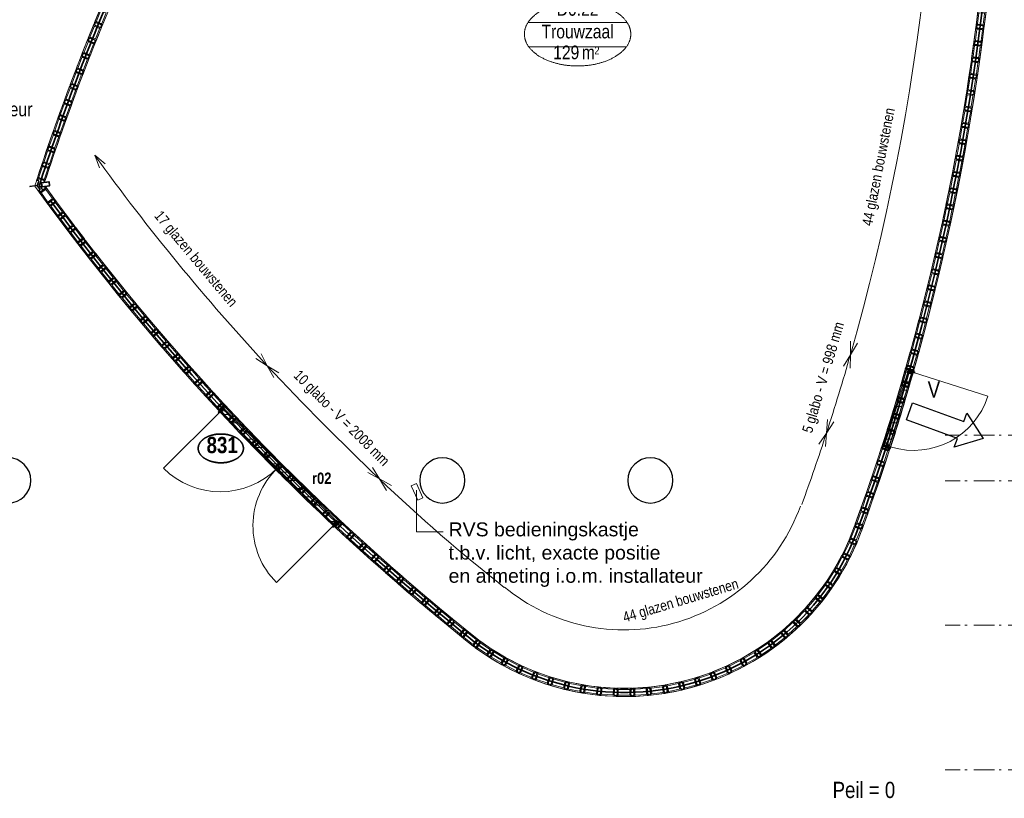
# Model space of a CAD drawing. Header units: millimetres. Extents: x 18442 to 242186, y -49554 to 63508.
# Tile 129 of 175: x 188475 to 200451, y -7816 to 1657. Entities that reach past the tile are written whole.
import ezdxf
from ezdxf.enums import TextEntityAlignment as Align

# ---------------------------------------------------------------- set-up
doc = ezdxf.new("R2010")
doc.units = ezdxf.units.MM
doc.header["$LTSCALE"] = 400
doc.header["$PDMODE"] = 1
doc.header["$PDSIZE"] = 15
doc.linetypes.add('STYLE_02', pattern=[0.694427, 0.486069, -0.208359])
doc.linetypes.add('STYLE_06', pattern=[1.041641, 0.625, -0.208282, 0.069427, -0.138931])
for name, color, linetype, lineweight in [('BA-Vluchtwegaanduiding', 43, 'Continuous', 9), ('Detailaanduiding', 5, 'Continuous', 70), ('hulplijnen', 43, 'Continuous', 9), ('Kozijnmerken', 43, 'Continuous', 9), ('mat-beton (ihwg)', 5, 'Continuous', 25), ('mat-kalkzandsteen', 5, 'Continuous', 25), ('mat-multiplex-hor', 140, 'Continuous', 15), ('mat-naaldhout', 140, 'Continuous', 15), ('mat-spuitwerk_marmo', 43, 'STYLE_02', 20), ('mat-staal', 5, 'Continuous', 25), ('None', 7, 'Continuous', 9), ('Ruimtenummers', 92, 'Continuous', 25), ('Tekst', 140, 'Continuous', 15)]:
    doc.layers.add(name, color=color, linetype=linetype, lineweight=lineweight)
doc.layers.get('Kozijnmerken').off()
doc.styles.add('Abadi MT Condensed Light', font='txt', dxfattribs={"height": 176.388889})
doc.styles.add('Arial', font='arial.ttf', dxfattribs={"height": 176.388889})
doc.styles.add('Arial Narrow', font='ARIALN.TTF', dxfattribs={"height": 211.666667})
doc.styles.add('Arial Narrow (bold)', font='ARIALNB.TTF', dxfattribs={"height": 172.861111})
doc.styles.get("Standard").update_dxf_attribs({"font": 'arial.ttf'})

# ---------------------------------------------------------------- blocks, each defined once
blk = doc.blocks.new('Kolom O 550')
at = {"layer": 'mat-beton (ihwg)', "lineweight": 25}
blk.add_circle((0, 0), 275, dxfattribs=at)
blk = doc.blocks.new('Vluchtdeuraanduiding')
at = {"layer": 'BA-Vluchtwegaanduiding', "color": 43, "insert": (-107, 168), "char_height": 198, "attachment_point": 1, "style": 'Arial Narrow'}
blk.add_mtext('V', dxfattribs=at)
blk = doc.blocks.new('Ruimtenummer UV 50')
at = {"layer": 'Ruimtenummers', "color": 8, "lineweight": 5}
for p, q in [((602, 157), (-602, 157)), ((595, -137), (-595, -137))]:
    blk.add_line(p, q, dxfattribs=at)
blk.add_open_spline([(-323, 354), (-173, 406), (173, 406), (323, 354), (473, 302), (560, 212), (647, 122), (647, 18), (647, -86), (560, -176), (473, -266), (323, -318), (173, -370), (-173, -370), (-323, -318), (-474, -266), (-560, -176), (-647, -86), (-647, 18), (-647, 122), (-560, 212), (-474, 302), (-323, 354)], degree=2, knots=[0, 0, 0, 0.09962, 0.19924, 0.19924, 0.283607, 0.283607, 0.349619, 0.349619, 0.415638, 0.415638, 0.5, 0.5, 0.59962, 0.69924, 0.69924, 0.783607, 0.783607, 0.849619, 0.849619, 0.915638, 0.915638, 1, 1, 1], dxfattribs=at)
at = {"layer": 'Ruimtenummers', "attachment_point": 2, "style": 'Arial Narrow'}
for s, insert, char_height in [(' m', (104, -122), 165.9), (' 2', (220, -133), 96.8)]:
    blk.add_mtext(s, dxfattribs=dict(at, insert=insert, char_height=char_height))
at = {"layer": 'Ruimtenummers', "style": 'Arial Narrow'}
for tag, p in [('Nummer', (0, 407)), ('Naam', (0, 132)), ('Oppervlak', (-138, -122))]:
    blk.add_attdef(tag, text='', height=166, dxfattribs=at).set_placement(p, align=Align.TOP_CENTER)
blk = doc.blocks.new('Kozijnmerk 50')
at = {"layer": 'None', "color": 43, "style": 'Arial Narrow (bold)'}
blk.add_attdef('merk', text='', height=138, dxfattribs=at).set_placement((0, 0), align=Align.MIDDLE_CENTER)
blk = doc.blocks.new('Detail')
at = {"layer": 'Detailaanduiding', "color": 1, "linetype": 'Continuous', "lineweight": 35}
blk.add_open_spline([(-134, 154), (-70, 177), (77, 177), (141, 154), (205, 130), (242, 90), (278, 49), (278, 2), (278, -45), (242, -85), (205, -126), (141, -149), (77, -173), (-70, -173), (-134, -149), (-198, -126), (-235, -85), (-272, -45), (-272, 2), (-272, 49), (-235, 90), (-198, 130), (-134, 154)], degree=2, knots=[0, 0, 0, 0.097932, 0.195864, 0.195864, 0.280023, 0.280023, 0.347931, 0.347931, 0.415846, 0.415846, 0.5, 0.5, 0.597932, 0.695864, 0.695864, 0.780023, 0.780023, 0.847931, 0.847931, 0.915846, 0.915846, 1, 1, 1], dxfattribs=at)
at = {"layer": 'Detailaanduiding', "style": 'Arial Narrow (bold)'}
blk.add_attdef('Detail', text='', height=198, dxfattribs=at).set_placement((-170, 142), align=Align.TOP_LEFT)
at = {"layer": 'None', "color": 0, "flags": 1}
blk.add_attdef('Fragment', (-272, -528), '', height=198, dxfattribs=at)
blk = doc.blocks.new('GLABO 190x100')
at = {"layer": 'None', "color": 140, "linetype": 'Continuous', "lineweight": 15, "flags": 128}
for points in [[(180, 85), (185, 85, 0.414214), (190, 90), (190, 95, 0.414214), (185, 100), (5, 100, 0.414214), (0, 95), (0, 90, 0.414214), (5, 85), (10, 85), (10, 15), (5, 15, 0.414214), (0, 10), (0, 5, 0.414214), (5, 0), (185, 0, 0.414214), (190, 5), (190, 10, 0.414214), (185, 15), (180, 15)], [(30, 85, 0.414214), (25, 80), (25, 20, 0.414214), (30, 15), (160, 15, 0.414214), (165, 20), (165, 80, 0.414214), (160, 85)]]:
    blk.add_lwpolyline(points, format="xyb", close=True, dxfattribs=at)
blk = doc.blocks.new('*X2123')
at = {"layer": 'None', "lineweight": 9}
blk.add_line((9278, 5884), (9282, 5888), dxfattribs=at)
blk = doc.blocks.new('*X2124')
at = {"layer": 'None', "lineweight": 9}
blk.add_line((9300, 5906), (9305, 5910), dxfattribs=at)
blk = doc.blocks.new('*X2118')
at = {"layer": 'None', "lineweight": 9}
blk.add_line((-25, -25), (-21, -21), dxfattribs=at)
blk = doc.blocks.new('*X2119')
at = {"layer": 'None', "lineweight": 9}
blk.add_line((-4, -4), (0, 0), dxfattribs=at)
blk = doc.blocks.new('*X2120')
at = {"layer": 'None', "lineweight": 9}
blk.add_line((-25, -25), (-21, -21), dxfattribs=at)
blk = doc.blocks.new('koker 50x100x4 (2D)')
at = {"layer": 'mat-kalkzandsteen', "lineweight": 25}
blk.add_line((5, -96), (9, -96), dxfattribs=at)
at = {"layer": 'mat-staal', "lineweight": 25}
for p, q in [((20, 0), (-20, 0)), ((-25, -5), (-25, -31)), ((-25, -5), (-25, -95)), ((-25, -31), (-21, -31)), ((-21, -5), (-21, -13)), ((-21, -5), (-21, -95)), ((-21, -16), (-21, -31)), ((20, -4), (-20, -4)), ((-20, -96), (20, -96)), ((-20, -100), (20, -100)), ((-10, -96), (20, -96)), ((-10, -100), (20, -100)), ((21, -95), (21, -5)), ((25, -95), (25, -5))]:
    blk.add_line(p, q, dxfattribs=at)
for centre, radius, start, end in [((-20, -5), 5.44, 90, 180), ((20, -5), 5.44, 0, 90), ((-20, -95), 5.44, 180, 270), ((-20, -5), 1.44, 90, 180), ((-20, -95), 1.44, 180, 270), ((20, -5), 1.44, 0, 90), ((20, -95), 1.44, 270, 0), ((20, -95), 5.44, 270, 0)]:
    blk.add_arc(centre, radius, start, end, dxfattribs=at)
at = {"layer": 'mat-staal'}
for name in ['*X2119', '*X2118', '*X2120']:
    blk.add_blockref(name, (0, 0), dxfattribs=at)
blk = doc.blocks.new('*X2125')
at = {"layer": 'None', "lineweight": 9}
blk.add_line((9300, 5906), (9305, 5910), dxfattribs=at)
blk = doc.blocks.new('*X2143')
at = {"layer": 'None', "lineweight": 25}
blk.add_line((11499, 3155), (11570, 3226), dxfattribs=at)
blk = doc.blocks.new('*U2144')
at = {"layer": 'mat-staal', "lineweight": 25}
for points in [[(11532, 3170), (11546, 3155), (11560, 3170), (11546, 3184)], [(11535, 3170), (11546, 3158), (11557, 3170), (11546, 3181)]]:
    blk.add_lwpolyline(points, close=True, dxfattribs=at)
blk = doc.blocks.new('*U2145')
at = {"layer": 'None', "color": 92, "linetype": 'Continuous', "lineweight": 25, "flags": 128}
blk.add_lwpolyline([(-5, -9.9), (-5, 20.1), (-4, 20.1, -0.4142136), (-2, 18.1), (-2, -3.4, 0.4142136), (1.5, -6.9), (13, -6.9, -0.4142136), (15, -8.9), (15, -9.9)], format="xyb", close=True, dxfattribs=at)
blk = doc.blocks.new('*X2146')
at = {"layer": 'None', "lineweight": 5}
for p, q in [((12337, 2400), (12259, 2400)), ((12437, 2300), (12358, 2300)), ((12537, 2200), (12458, 2200)), ((12637, 2100), (12558, 2100)), ((12737, 2000), (12658, 2000)), ((12837, 1900), (12758, 1900)), ((12919, 1800), (12858, 1800))]:
    blk.add_line(p, q, dxfattribs=at)
blk = doc.blocks.new('*X2147')
at = {"layer": 'None', "lineweight": 25}
blk.add_line((12911, 1739), (12982, 1810), dxfattribs=at)
blk = doc.blocks.new('*U2148')
at = {"layer": 'mat-staal', "lineweight": 25}
for points in [[(12931, 1767), (12917, 1781), (12931, 1795), (12946, 1781)], [(12931, 1769), (12920, 1781), (12931, 1792), (12943, 1781)]]:
    blk.add_lwpolyline(points, close=True, dxfattribs=at)
blk = doc.blocks.new('*U2149')
at = {"layer": 'None', "color": 92, "linetype": 'Continuous', "lineweight": 25, "flags": 128}
blk.add_lwpolyline([(-5, -9.9), (-5, 20.1), (-4, 20.1, -0.4142136), (-2, 18.1), (-2, -3.4, 0.4142136), (1.5, -6.9), (13, -6.9, -0.4142136), (15, -8.9), (15, -9.9)], format="xyb", close=True, dxfattribs=at)
blk = doc.blocks.new('*X2150')
at = {"layer": 'None', "lineweight": 5}
for p, q in [((11640, 3100), (11562, 3100)), ((11740, 3000), (11661, 3000)), ((11839, 2900), (11761, 2900)), ((11939, 2800), (11860, 2800)), ((12038, 2700), (11960, 2700)), ((12138, 2600), (12059, 2600)), ((12237, 2500), (12159, 2500))]:
    blk.add_line(p, q, dxfattribs=at)
blk = doc.blocks.new('*U2151')
at = {"layer": 'mat-multiplex-hor', "color": 140, "lineweight": 15}
for points in [[(11568, 3160), (11574, 3155), (11566, 3147), (11570, 3142), (11581, 3153), (11584, 3156), (12244, 2493), (12227, 2477), (12239, 2465), (12232, 2458), (12227, 2463), (12211, 2448), (11710, 2951), (11522, 3140), (11537, 3154), (11545, 3146), (11536, 3137), (11541, 3133), (11549, 3141)], [(12922, 1803), (12917, 1809), (12908, 1800), (12904, 1805), (12915, 1816), (12918, 1819), (12245, 2492), (12228, 2475), (12239, 2465), (12232, 2458), (12227, 2463), (12211, 2448), (12713, 1945), (12902, 1757), (12916, 1771), (12908, 1780), (12899, 1771), (12895, 1775), (12903, 1784)]]:
    blk.add_lwpolyline(points, close=True, dxfattribs=at)
at = {"layer": 'mat-spuitwerk_marmo', "lineweight": 20}
for centre in [(11504, 3130), (12892, 1738)]:
    blk.add_circle(centre, 4, dxfattribs=at)
at = {"layer": 'mat-staal', "color": 92, "lineweight": 25}
for points in [[(11498, 3156), (11508, 3146), (11579, 3216), (11569, 3227)], [(12918, 1732), (12907, 1743), (12978, 1814), (12989, 1803)]]:
    blk.add_lwpolyline(points, close=True, dxfattribs=at)
at = {"layer": 'mat-staal', "lineweight": 25}
for points in [[(11525, 3150), (11531, 3144), (11535, 3148), (11528, 3154)], [(12912, 1759), (12906, 1766), (12909, 1769), (12916, 1763)]]:
    blk.add_lwpolyline(points, close=True, dxfattribs=at)
at = {"layer": 'None', "color": 43, "linetype": 'Continuous', "lineweight": 9}
for p, q in [((11522, 3139), (10830, 2449)), ((12895, 1748), (12203, 1058))]:
    blk.add_line(p, q, dxfattribs=at)
for points in [[(11497, 3135), (11499, 3133), (11533, 3166), (11531, 3168)], [(11509, 3128), (11512, 3128), (11512, 3139), (11537, 3161), (11535, 3163), (11510, 3140)], [(12890, 1744), (12890, 1746), (12901, 1747), (12923, 1772), (12925, 1770), (12902, 1745)], [(12897, 1732), (12895, 1734), (12928, 1767), (12930, 1766)]]:
    blk.add_lwpolyline(points, close=True, dxfattribs=at)
at = {"layer": 'None', "color": 140, "linetype": 'Continuous', "lineweight": 15}
for centre in [(11504, 3130), (12892, 1738)]:
    blk.add_circle(centre, 8, dxfattribs=at)
at = {"layer": 'None', "color": 43, "linetype": 'Continuous', "lineweight": 9}
for centre, start, end in [((11522, 3139), 224.92, 314.9175), ((12895, 1748), 134.3529, 224.92)]:
    blk.add_arc(centre, 977, start, end, dxfattribs=at)
at = {"layer": 'None', "color": 8, "linetype": 'Continuous', "lineweight": 5}
for p in [(11501, 3143), (12905, 1736)]:
    blk.add_point(p, dxfattribs=at)
at = {"layer": 'mat-multiplex-hor', "color": 140}
for name in ['*X2150', '*X2146']:
    blk.add_blockref(name, (0, 0), dxfattribs=at)
at = {"layer": 'mat-staal', "color": 92}
for name in ['*X2143', '*X2147']:
    blk.add_blockref(name, (0, 0), dxfattribs=at)
at = {"layer": 'mat-staal', "xscale": -1, "rotation": 134.8241429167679}
blk.add_blockref('*U2145', (11564, 3166), dxfattribs=at)
at = {"layer": 'mat-staal', "rotation": 135.1646900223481}
blk.add_blockref('*U2149', (12928, 1798), dxfattribs=at)
at = {"layer": 'None', "color": 7}
for name in ['*U2144', '*U2148']:
    blk.add_blockref(name, (0, 0), dxfattribs=at)
blk = doc.blocks.new('*U2152')
at = {"layer": 'hulplijnen', "color": 1, "linetype": 'Continuous', "lineweight": 35}
for centre, radius, start, end in [((36156, -2830), 28218, 156.4877, 161.8503), ((-7229, 11394), 28218, 339.9107, 354.0127), ((36092, -3024), 28218, 161.4366, 161.5821), ((32401, 22124), 28218, 215.1165, 215.2619), ((32312, 22500), 28365, 216.3302, 231.0022), ((16437, 2739), 3019, 229.1489, 340.4963)]:
    blk.add_arc(centre, radius, start, end, dxfattribs=at)
at = {"layer": 'mat-naaldhout', "lineweight": 15}
blk.add_lwpolyline([(9311, 5869), (9297, 5888), (9304, 5909), (9342, 5915), (9347, 5876)], close=True, dxfattribs=at)
at = {"layer": 'mat-staal', "lineweight": 25}
for p, q in [((9296, 5890), (9204, 5876)), ((9204, 5876), (9205, 5873)), ((9295, 5886), (9205, 5873)), ((9288, 5955), (9287, 5952)), ((9310, 5944), (9287, 5952)), ((9311, 5947), (9288, 5955)), ((9294, 5889), (9312, 5941)), ((9294, 5889), (9312, 5941)), ((9326, 5842), (9295, 5886)), ((9329, 5843), (9296, 5890)), ((9297, 5887), (9315, 5940)), ((9297, 5887), (9315, 5940)), ((9305, 5825), (9326, 5839)), ((9307, 5822), (9305, 5825)), ((9307, 5822), (9328, 5837))]:
    blk.add_line(p, q, dxfattribs=at)
at = {"layer": 'mat-staal', "color": 140, "lineweight": 15}
blk.add_lwpolyline([(12197, 2462), (12211, 2448), (12227, 2463), (12231, 2458), (12238, 2465), (12227, 2477), (12244, 2493), (12245, 2492), (12228, 2475), (12239, 2464), (12232, 2457), (12227, 2463), (12211, 2447), (12226, 2433), (12225, 2434)], dxfattribs=at)
at = {"layer": 'mat-staal', "lineweight": 25}
for centre, radius, start, end in [((9310, 5942), 1.94, 341.5469, 71.5469), ((9310, 5942), 1.94, 341.5469, 71.5469), ((9310, 5942), 4.94, 341.5469, 71.5469), ((9310, 5942), 4.94, 341.5469, 71.5469), ((9325, 5841), 1.94, 305.1517, 35.1517), ((9325, 5841), 1.94, 305.1517, 35.1517), ((9325, 5841), 4.94, 305.1517, 35.1517), ((9325, 5841), 4.94, 305.1517, 35.1517)]:
    blk.add_arc(centre, radius, start, end, dxfattribs=at)
at = {"layer": 'None', "color": 140, "linetype": 'Continuous', "lineweight": 15}
for points in [[(10084, 7847), (10067, 7805), (9988, 7837), (10005, 7880)], [(20716, 7800), (20722, 7845), (20807, 7835), (20801, 7788)], [(10005, 7657), (9988, 7615), (9909, 7647), (9926, 7690)], [(20688, 7601), (20694, 7646), (20779, 7636), (20773, 7589)], [(9932, 7468), (9915, 7426), (9836, 7458), (9853, 7501)], [(20660, 7401), (20666, 7446), (20751, 7436), (20745, 7389)], [(9861, 7281), (9844, 7239), (9765, 7271), (9782, 7314)], [(20632, 7202), (20638, 7247), (20723, 7237), (20717, 7190)], [(9787, 7093), (9770, 7051), (9691, 7083), (9708, 7126)], [(20601, 7006), (20610, 7050), (20693, 7035), (20685, 6989)], [(9718, 6904), (9702, 6862), (9623, 6890), (9638, 6935)], [(20569, 6803), (20578, 6847), (20661, 6832), (20653, 6786)], [(9648, 6714), (9633, 6672), (9553, 6700), (9569, 6745)], [(20535, 6604), (20544, 6648), (20627, 6633), (20619, 6587)], [(9579, 6525), (9564, 6483), (9484, 6511), (9500, 6556)], [(9512, 6333), (9497, 6291), (9417, 6319), (9433, 6364)], [(20501, 6408), (20510, 6452), (20593, 6437), (20585, 6391)], [(20466, 6207), (20475, 6251), (20558, 6236), (20550, 6190)], [(9447, 6141), (9431, 6098), (9351, 6127), (9367, 6172)], [(20428, 6009), (20437, 6053), (20521, 6038), (20512, 5991)], [(9387, 5951), (9304, 5982), (9295, 5951), (9314, 5943), (9302, 5908), (9341, 5913), (9349, 5919), (9376, 5923)], [(9401, 5854), (9331, 5801), (9313, 5828), (9329, 5841), (9307, 5871), (9346, 5877), (9355, 5874), (9383, 5878)], [(20389, 5810), (20398, 5855), (20481, 5840), (20473, 5793)], [(9492, 5726), (9518, 5689), (9449, 5640), (9421, 5678)], [(20347, 5613), (20356, 5657), (20439, 5642), (20431, 5596)], [(9611, 5562), (9637, 5525), (9568, 5476), (9540, 5514)], [(9733, 5401), (9759, 5364), (9690, 5315), (9662, 5353)], [(20306, 5418), (20315, 5462), (20398, 5447), (20390, 5401)], [(9856, 5242), (9882, 5205), (9812, 5155), (9785, 5194)], [(20259, 5221), (20271, 5265), (20353, 5243), (20342, 5198)], [(9981, 5081), (10006, 5044), (9937, 4994), (9910, 5033)], [(20216, 5024), (20228, 5068), (20310, 5046), (20299, 5001)], [(10105, 4922), (10130, 4885), (10061, 4836), (10034, 4874)], [(20168, 4829), (20180, 4873), (20262, 4851), (20251, 4806)], [(10231, 4764), (10256, 4727), (10187, 4678), (10160, 4716)], [(20122, 4632), (20134, 4676), (20216, 4654), (20205, 4609)], [(10355, 4610), (10381, 4573), (10312, 4524), (10285, 4562)], [(10487, 4450), (10513, 4413), (10444, 4364), (10416, 4402)], [(20073, 4437), (20085, 4481), (20167, 4459), (20156, 4414)], [(10614, 4298), (10643, 4263), (10577, 4209), (10547, 4245)], [(20022, 4242), (20033, 4285), (20116, 4264), (20104, 4218)], [(10745, 4143), (10774, 4108), (10708, 4054), (10678, 4090)], [(19970, 4048), (19985, 4091), (20066, 4065), (20051, 4020)], [(10878, 3988), (10906, 3953), (10841, 3898), (10811, 3935)], [(11006, 3839), (11034, 3804), (10969, 3749), (10939, 3786)], [(19916, 3852), (19931, 3895), (20012, 3869), (19997, 3824)], [(11142, 3686), (11170, 3651), (11105, 3596), (11075, 3633)], [(19862, 3658), (19877, 3701), (19958, 3675), (19943, 3630)], [(11277, 3535), (11305, 3500), (11240, 3445), (11210, 3482)], [(11277, 3535), (11305, 3500), (11240, 3445), (11210, 3482)], [(19806, 3464), (19821, 3507), (19902, 3481), (19887, 3436)], [(11413, 3387), (11441, 3352), (11376, 3297), (11346, 3334)], [(11548, 3239), (11576, 3204), (11511, 3149), (11481, 3186)], [(19749, 3270), (19764, 3313), (19845, 3287), (19830, 3242)], [(19690, 3075), (19705, 3118), (19786, 3092), (19771, 3047)], [(11687, 3091), (11715, 3056), (11650, 3001), (11620, 3038)], [(11826, 2943), (11854, 2908), (11789, 2853), (11759, 2890)], [(19630, 2886), (19645, 2929), (19726, 2903), (19711, 2858)], [(11961, 2800), (11992, 2767), (11932, 2707), (11899, 2741)], [(12101, 2655), (12133, 2622), (12072, 2563), (12039, 2596)], [(19568, 2694), (19584, 2737), (19664, 2708), (19648, 2663)], [(19504, 2500), (19520, 2543), (19600, 2514), (19584, 2469)], [(12245, 2511), (12277, 2478), (12216, 2419), (12183, 2452)], [(12386, 2370), (12418, 2337), (12357, 2278), (12324, 2311)], [(19440, 2308), (19456, 2351), (19536, 2322), (19520, 2277)], [(12533, 2231), (12565, 2199), (12504, 2139), (12471, 2172)], [(19374, 2120), (19390, 2163), (19470, 2134), (19454, 2089)], [(12679, 2089), (12711, 2056), (12650, 1996), (12617, 2030)], [(19308, 1928), (19324, 1971), (19404, 1942), (19388, 1897)], [(12971, 1811), (13003, 1778), (12943, 1719), (12909, 1752)], [(19240, 1741), (19256, 1784), (19336, 1755), (19320, 1710)], [(13119, 1672), (13151, 1639), (13091, 1580), (13057, 1613)], [(19166, 1556), (19184, 1597), (19262, 1563), (19243, 1520)], [(13269, 1535), (13301, 1502), (13241, 1443), (13207, 1476)], [(13418, 1401), (13450, 1368), (13390, 1308), (13356, 1342)], [(19083, 1375), (19104, 1415), (19180, 1377), (19159, 1335)], [(13570, 1267), (13601, 1234), (13541, 1174), (13507, 1208)], [(18986, 1203), (19010, 1241), (19082, 1196), (19057, 1156)], [(13720, 1133), (13754, 1104), (13699, 1039), (13663, 1069)], [(13872, 1002), (13906, 973), (13851, 908), (13815, 938)], [(18877, 1036), (18905, 1072), (18972, 1019), (18943, 982)], [(14025, 875), (14059, 846), (14004, 781), (13968, 811)], [(18757, 874), (18785, 910), (18852, 857), (18823, 820)], [(14181, 744), (14215, 715), (14160, 650), (14124, 680)], [(18628, 728), (18660, 760), (18722, 702), (18690, 668)], [(14333, 615), (14367, 586), (14312, 521), (14276, 551)], [(18488, 586), (18524, 615), (18578, 549), (18541, 519)], [(14492, 485), (14526, 456), (14471, 391), (14435, 421)], [(14648, 360), (14684, 334), (14636, 264), (14597, 291)], [(18338, 450), (18374, 479), (18428, 413), (18391, 383)], [(14814, 245), (14851, 219), (14802, 149), (14763, 176)], [(18017, 218), (18056, 241), (18100, 169), (18060, 144)], [(18183, 328), (18220, 354), (18270, 286), (18232, 258)], [(14982, 144), (15022, 122), (14982, 47), (14941, 69)], [(17846, 117), (17887, 137), (17926, 62), (17884, 40)], [(15160, 53), (15200, 31), (15160, -44), (15119, -22)], [(17667, 28), (17708, 47), (17744, -30), (17702, -50)], [(15345, -29), (15387, -47), (15353, -125), (15309, -107)], [(15527, -95), (15570, -109), (15546, -190), (15500, -177)], [(17296, -109), (17340, -99), (17360, -182), (17314, -193)], [(17480, -48), (17523, -31), (17554, -110), (17510, -128)], [(15720, -152), (15765, -161), (15748, -245), (15701, -235)], [(15916, -192), (15961, -199), (15949, -283), (15902, -277)], [(16114, -220), (16159, -226), (16147, -311), (16100, -304)], [(16311, -234), (16356, -233), (16359, -318), (16312, -319)], [(16311, -234), (16356, -233), (16359, -318), (16312, -319)], [(16510, -234), (16555, -233), (16558, -318), (16511, -319)], [(16705, -225), (16750, -221), (16759, -305), (16712, -310)], [(16907, -199), (16951, -193), (16965, -276), (16918, -284)], [(17103, -163), (17147, -153), (17167, -236), (17121, -247)]]:
    blk.add_lwpolyline(points, close=True, dxfattribs=at)
at = {"layer": 'None', "color": 8, "linetype": 'Continuous', "lineweight": 5}
for centre, radius, start, end in [((36156, -2830), 28268, 156.4877, 162.0423), ((36156, -2830), 28168, 156.4877, 161.8884), ((-7229, 11394), 28168, 339.9107, 354.0127), ((-7229, 11394), 28268, 339.9107, 354.0127), ((32312, 22500), 28415, 215.7918, 231.0022), ((32312, 22500), 28315, 215.9463, 231.0022), ((32312, 22500), 28416, 222.9042, 226.9593), ((32312, 22500), 28316, 222.9027, 226.9593), ((16437, 2739), 3069, 229.1489, 340.4963), ((16437, 2739), 2969, 229.1489, 340.4963)]:
    blk.add_arc(centre, radius, start, end, dxfattribs=at)
at = {"layer": 'None', "linetype": 'Continuous', "lineweight": 5}
blk.add_point((12918, 1732), dxfattribs=at)
at = {"layer": 'mat-staal'}
for name in ['*X2123', '*X2124', '*X2125']:
    blk.add_blockref(name, (0, 0), dxfattribs=at)
at = {"layer": 'None', "color": 7}
for name, p, rotation in [('GLABO 190x100', (10082, 7827), 67.607385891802), ('GLABO 190x100', (20811, 7817), 82.9575837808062), ('GLABO 190x100', (10006, 7640), 68.01837783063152), ('GLABO 190x100', (20785, 7617), 82.54546944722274), ('GLABO 190x100', (9932, 7452), 68.42882820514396), ('GLABO 190x100', (20757, 7416), 82.13718467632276), ('GLABO 190x100', (9859, 7264), 68.8393684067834), ('GLABO 190x100', (20728, 7216), 81.72614483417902), ('GLABO 190x100', (9787, 7076), 69.24900273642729), ('GLABO 190x100', (20697, 7016), 81.31664673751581), ('GLABO 190x100', (9717, 6887), 69.6614900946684), ('GLABO 190x100', (20665, 6816), 80.90558274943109), ('GLABO 190x100', (9648, 6697), 70.06904161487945), ('GLABO 190x100', (9581, 6507), 70.48189297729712), ('GLABO 190x100', (20632, 6617), 80.49629633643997), ('GLABO 190x100', (20597, 6417), 80.084223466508), ('GLABO 190x100', (9514, 6317), 70.89033525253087), ('GLABO 190x100', (20561, 6218), 79.68034934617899), ('GLABO 190x100', (9450, 6126), 71.29846928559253), ('GLABO 190x100', (9351, 6146), 251.7661484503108), ('GLABO 190x100', (20523, 6020), 79.26532443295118), ('GLABO 190x100', (20484, 5821), 78.85599386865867), ('koker 50x100x4 (2D)', (9444, 5910), 278.3492722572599), ('GLABO 190x100', (20443, 5623), 78.44387953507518), ('GLABO 190x100', (9434, 5648), 306.5748809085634), ('GLABO 190x100', (20401, 5425), 78.03559476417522), ('GLABO 190x100', (9554, 5486), 306.9859448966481), ('GLABO 190x100', (20358, 5227), 77.62455492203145), ('GLABO 190x100', (9676, 5324), 307.3954429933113), ('GLABO 190x100', (9799, 5163), 307.806482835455), ('GLABO 190x100', (20313, 5030), 77.2150568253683), ('GLABO 190x100', (9923, 5003), 308.214767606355), ('GLABO 190x100', (20266, 4833), 76.80399283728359), ('GLABO 190x100', (10048, 4844), 308.6268819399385), ('GLABO 190x100', (20219, 4636), 76.39470642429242), ('GLABO 190x100', (10174, 4686), 309.036212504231), ('GLABO 190x100', (10301, 4529), 309.4512374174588), ('GLABO 190x100', (20170, 4440), 75.98263355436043), ('GLABO 190x100', (10430, 4372), 309.8551115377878), ('GLABO 190x100', (20119, 4244), 75.57875943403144), ('GLABO 190x100', (10560, 4217), 310.2671844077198), ('GLABO 190x100', (20067, 4048), 75.16373452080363), ('GLABO 190x100', (10690, 4063), 310.676470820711), ('GLABO 190x100', (10822, 3909), 311.0875348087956), ('GLABO 190x100', (20014, 3853), 74.75440395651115), ('GLABO 190x100', (19959, 3658), 74.34228962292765), ('GLABO 190x100', (10955, 3756), 311.4970329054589), ('GLABO 190x100', (11089, 3605), 311.9080727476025), ('GLABO 190x100', (19903, 3464), 73.93400485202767), ('GLABO 190x100', (11224, 3454), 312.3163575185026), ('GLABO 190x100', (19846, 3270), 73.52296500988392), ('GLABO 190x100', (11360, 3305), 312.728471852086), ('GLABO 190x100', (19787, 3076), 73.11346691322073), ('GLABO 190x100', (11498, 3156), 313.1378024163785), ('GLABO 190x100', (11636, 3008), 313.5528273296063), ('GLABO 190x100', (19727, 2883), 72.70119323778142), ('GLABO 190x100', (11775, 2861), 313.9567014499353), ('GLABO 190x100', (19665, 2690), 72.28912036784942), ('GLABO 190x100', (11916, 2716), 314.3687743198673), ('GLABO 190x100', (12057, 2571), 314.7780607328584), ('GLABO 190x100', (19602, 2498), 71.88524624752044), ('GLABO 190x100', (19538, 2306), 71.47022133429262), ('GLABO 190x100', (12200, 2427), 315.1891247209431), ('GLABO 190x100', (12343, 2285), 315.5628079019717), ('GLABO 190x100', (19472, 2115), 71.06089077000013), ('GLABO 190x100', (12488, 2143), 315.9723059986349), ('GLABO 190x100', (12633, 2002), 316.3833458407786), ('GLABO 190x100', (19405, 1924), 70.64877643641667), ('GLABO 190x100', (12780, 1863), 316.7916306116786), ('GLABO 190x100', (19336, 1733), 70.19801209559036), ('GLABO 190x100', (12927, 1724), 317.2053745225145), ('GLABO 190x100', (19263, 1546), 68.68910277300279), ('GLABO 190x100', (13075, 1587), 317.6148726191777), ('GLABO 190x100', (19167, 1573), 245.5270403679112), ('GLABO 190x100', (13225, 1450), 318.0259124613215), ('GLABO 190x100', (13375, 1315), 318.4341972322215), ('GLABO 190x100', (19083, 1394), 241.2535745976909), ('GLABO 190x100', (13527, 1180), 318.846311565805), ('GLABO 190x100', (18988, 1220), 237.3604845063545), ('GLABO 190x100', (13679, 1047), 319.2556421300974), ('GLABO 190x100', (13832, 915), 319.6706670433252), ('GLABO 190x100', (18880, 1052), 233.4962533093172), ('GLABO 190x100', (13986, 784), 320.0745411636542), ('GLABO 190x100', (18762, 893), 229.6357101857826), ('GLABO 190x100', (14140, 655), 320.4601330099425), ('GLABO 190x100', (18633, 741), 225.8415457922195), ('GLABO 190x100', (14298, 525), 320.8959004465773), ('GLABO 190x100', (18494, 601), 222.5081382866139), ('GLABO 190x100', (14666, 356), 141.4795107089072), ('GLABO 190x100', (18348, 467), 218.127800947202), ('GLABO 190x100', (14830, 242), 145.3492541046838), ('GLABO 190x100', (18192, 344), 214.2477045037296), ('GLABO 190x100', (15001, 141), 149.1967274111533), ('GLABO 190x100', (15178, 50), 152.9441024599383), ('GLABO 190x100', (17856, 131), 206.6528561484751), ('GLABO 190x100', (18027, 232), 210.5003294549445), ('GLABO 190x100', (15360, -29), 156.8714878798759), ('GLABO 190x100', (17679, 42), 202.838225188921), ('GLABO 190x100', (15547, -94), 160.6861188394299), ('GLABO 190x100', (15739, -147), 164.5335921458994), ('GLABO 190x100', (17308, -99), 195.2868372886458), ('GLABO 190x100', (17495, -35), 199.381905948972), ('GLABO 190x100', (15933, -188), 168.2809671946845), ('GLABO 190x100', (16130, -215), 172.1610636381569), ('GLABO 190x100', (16328, -227), 176.5414009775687), ('GLABO 190x100', (16526, -229), 179.8748084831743), ('GLABO 190x100', (16724, -216), 183.6689728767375), ('GLABO 190x100', (16921, -191), 187.5295160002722), ('GLABO 190x100', (17116, -151), 191.3937471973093)]:
    blk.add_blockref(name, p, dxfattribs=dict(at, rotation=rotation))
at = {"layer": 'None', "color": 7, "xscale": -1, "rotation": 306.066465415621}
blk.add_blockref('GLABO 190x100', (9426, 5658), dxfattribs=at)
at = {"layer": 'None', "color": 7}
blk.add_blockref('*U2151', (0, 0), dxfattribs=at)
blk = doc.blocks.new('*U2153')
at = {"layer": 'None', "color": 7}
blk.add_blockref('*U2152', (0, 0), dxfattribs=at)
blk = doc.blocks.new('*X2154')
at = {"layer": 'None', "lineweight": 5}
for p, q in [((19886, 3600), (19877, 3600)), ((19935, 3600), (19898, 3600)), ((19903, 3500), (19845, 3500)), ((19872, 3400), (19813, 3400)), ((19840, 3300), (19781, 3300)), ((19808, 3200), (19750, 3200)), ((19745, 3000), (19686, 3000)), ((19776, 3100), (19718, 3100)), ((19713, 2900), (19654, 2900)), ((19681, 2800), (19622, 2800))]:
    blk.add_line(p, q, dxfattribs=at)
blk = doc.blocks.new('*X2155')
at = {"layer": 'None', "lineweight": 25}
blk.add_line((19905, 3642), (19917, 3654), dxfattribs=at)
blk = doc.blocks.new('*X2156')
at = {"layer": 'None', "lineweight": 25}
blk.add_line((19894, 3631), (19906, 3642), dxfattribs=at)
blk = doc.blocks.new('*U2157')
at = {"layer": 'mat-staal', "lineweight": 25}
for points in [[(19918, 3638), (19912, 3619), (19893, 3625), (19899, 3644)], [(19915, 3637), (19910, 3622), (19895, 3627), (19900, 3642)]]:
    blk.add_lwpolyline(points, close=True, dxfattribs=at)
at = {"layer": 'mat-staal'}
blk.add_blockref('*X2156', (0, 0), dxfattribs=at)
blk = doc.blocks.new('*U2158')
at = {"layer": 'None', "color": 92, "linetype": 'Continuous', "lineweight": 25, "flags": 128}
blk.add_lwpolyline([(-5, -9.9), (-5, 20.1), (-4, 20.1, -0.4142136), (-2, 18.1), (-2, -3.4, 0.4142136), (1.5, -6.9), (13, -6.9, -0.4142136), (15, -8.9), (15, -9.9)], format="xyb", close=True, dxfattribs=at)
blk = doc.blocks.new('*X2159')
at = {"layer": 'None', "lineweight": 9}
blk.add_line((19662, 2691), (19674, 2703), dxfattribs=at)
blk = doc.blocks.new('*U2160')
at = {"layer": 'None', "color": 92, "linetype": 'Continuous', "lineweight": 25, "flags": 128}
blk.add_lwpolyline([(-5, -9.9), (-5, 20.1), (-4, 20.1, -0.4142136), (-2, 18.1), (-2, -3.4, 0.4142136), (1.5, -6.9), (13, -6.9, -0.4142136), (15, -8.9), (15, -9.9)], format="xyb", close=True, dxfattribs=at)
blk = doc.blocks.new('*U2161')
at = {"layer": 'mat-multiplex-hor', "color": 140, "lineweight": 15}
blk.add_lwpolyline([(19915, 3605), (19890, 3614), (19887, 3606), (19898, 3602), (19896, 3597), (19881, 3601), (19877, 3603), (19599, 2728), (19652, 2708), (19860, 3363), (19940, 3616), (19921, 3623), (19917, 3611), (19929, 3607), (19927, 3602)], close=True, dxfattribs=at)
at = {"layer": 'mat-spuitwerk_marmo', "lineweight": 20}
blk.add_circle((19961, 3616), 4, dxfattribs=at)
at = {"layer": 'mat-staal', "color": 92, "lineweight": 25}
for points in [[(19954, 3642), (19950, 3628), (19854, 3658), (19859, 3672)], [(19669, 2689), (19674, 2703), (19579, 2734), (19574, 2720)]]:
    blk.add_lwpolyline(points, close=True, dxfattribs=at)
at = {"layer": 'mat-staal', "lineweight": 25}
for points in [[(19933, 3625), (19930, 3616), (19925, 3617), (19928, 3626)], [(19642, 2713), (19648, 2732), (19629, 2739), (19623, 2720)], [(19640, 2716), (19645, 2731), (19630, 2736), (19625, 2721)], [(19640, 2738), (19643, 2747), (19638, 2748), (19635, 2740)]]:
    blk.add_lwpolyline(points, close=True, dxfattribs=at)
at = {"layer": 'mat-staal', "color": 140, "lineweight": 15}
blk.add_lwpolyline([(19638, 2667), (19644, 2686), (19624, 2693), (19626, 2698), (19616, 2701), (19611, 2686), (19589, 2694), (19589, 2696), (19612, 2688), (19616, 2703), (19626, 2699), (19624, 2693), (19644, 2686), (19650, 2705), (19650, 2704)], dxfattribs=at)
at = {"layer": 'None', "color": 43, "linetype": 'Continuous', "lineweight": 9}
blk.add_line((19951, 3614), (20856, 3326), dxfattribs=at)
at = {"layer": 'None', "color": 140, "linetype": 'Continuous', "lineweight": 15}
for points in [[(19860, 3653), (19874, 3696), (19955, 3670), (19941, 3625)], [(19805, 3459), (19820, 3502), (19900, 3476), (19886, 3431)], [(19748, 3266), (19762, 3309), (19843, 3283), (19829, 3238)], [(19688, 3071), (19703, 3114), (19784, 3088), (19769, 3043)], [(19586, 2735), (19573, 2692), (19654, 2666), (19668, 2710)]]:
    blk.add_lwpolyline(points, close=True, dxfattribs=at)
at = {"layer": 'None', "color": 43, "linetype": 'Continuous', "lineweight": 9}
for points in [[(19957, 3612), (19955, 3611), (19949, 3620), (19917, 3629), (19918, 3631), (19951, 3623)], [(19964, 3623), (19963, 3621), (19919, 3635), (19919, 3638)]]:
    blk.add_lwpolyline(points, close=True, dxfattribs=at)
at = {"layer": 'None', "color": 140, "linetype": 'Continuous', "lineweight": 15}
blk.add_circle((19961, 3616), 8, dxfattribs=at)
at = {"layer": 'None', "color": 8, "linetype": 'Continuous', "lineweight": 5}
for radius, start in [(28316, 342.342), (28416, 342.3198)]:
    blk.add_arc((-7407, 11309), radius, start, 344.3464, dxfattribs=at)
at = {"layer": 'None', "color": 43, "lineweight": 9}
blk.add_arc((19955, 3611), 945, 253.2279, 342.4275, dxfattribs=at)
at = {"layer": 'None', "color": 8, "linetype": 'Continuous', "lineweight": 5}
for p in [(19958, 3629), (19680, 2698)]:
    blk.add_point(p, dxfattribs=at)
at = {"layer": 'mat-multiplex-hor', "color": 140}
blk.add_blockref('*X2154', (0, 0), dxfattribs=at)
at = {"layer": 'mat-staal', "rotation": 252.551785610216}
blk.add_blockref('*U2158', (19891, 3621), dxfattribs=at)
at = {"layer": 'mat-staal', "color": 92}
for name in ['*X2155', '*X2159']:
    blk.add_blockref(name, (0, 0), dxfattribs=at)
at = {"layer": 'mat-staal', "xscale": -1, "rotation": 251.6146150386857}
blk.add_blockref('*U2160', (19631, 2743), dxfattribs=at)
at = {"layer": 'None', "color": 7}
for p, rotation in [((19902, 3459), 74.17872619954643), ((19902, 3459), 74.17872619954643), ((19902, 3459), 74.17872619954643), ((19902, 3459), 74.17872619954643), ((19846, 3265), 73.77044142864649), ((19846, 3265), 73.77044142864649), ((19846, 3265), 73.77044142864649), ((19846, 3265), 73.77044142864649), ((19788, 3071), 73.35940158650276), ((19788, 3071), 73.35940158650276), ((19788, 3071), 73.35940158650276), ((19788, 3071), 73.35940158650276), ((19728, 2878), 72.94990348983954), ((19728, 2878), 72.94990348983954), ((19728, 2878), 72.94990348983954), ((19728, 2878), 72.94990348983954)]:
    blk.add_blockref('GLABO 190x100', p, dxfattribs=dict(at, rotation=rotation))
blk.add_blockref('*U2157', (0, 0), dxfattribs=at)
blk = doc.blocks.new('*U2162')
at = {"layer": 'None', "color": 8, "lineweight": 5}
for p, q in [((9993, 6255), (10121, 6151)), ((9993, 6255), (10052, 6101)), ((19184, 3829), (19187, 3993)), ((19184, 3829), (19269, 3970)), ((12092, 3695), (12018, 3842)), ((12092, 3695), (11954, 3785)), ((19184, 3829), (19100, 3688)), ((19184, 3829), (19181, 3665)), ((12092, 3695), (12233, 3610)), ((12092, 3695), (12172, 3551)), ((18893, 2876), (18904, 3040)), ((18893, 2876), (18984, 3013)), ((18893, 2876), (18801, 2740)), ((18893, 2876), (18881, 2713)), ((13457, 2318), (13313, 2397)), ((13457, 2318), (13373, 2458)), ((13457, 2318), (13602, 2240)), ((13457, 2318), (13544, 2178))]:
    blk.add_line(p, q, dxfattribs=at)
for centre, radius, start, end in [((-7505, 11482), 27765, 344.0009, 3.7575), ((32474, 22555), 27769, 215.9457, 222.7796), ((-7505, 11482), 27765, 341.9451, 344.0009), ((36104, 26123), 32857, 223.0468, 226.429), ((-7505, 11482), 27765, 340.0496, 341.9451), ((27855, 17352), 20817, 226.2392, 231.7721), ((16429, 2766), 2285, 230.5195, 340.1118)]:
    blk.add_arc(centre, radius, start, end, dxfattribs=at)
at = {"layer": 'None', "color": 7}
for name in ['*U2153', '*U2161']:
    blk.add_blockref(name, (0, 0), dxfattribs=at)
at = {"layer": 'None', "color": 140, "char_height": 127, "attachment_point": 1, "style": 'Abadi MT Condensed Light'}
for s, insert, rotation in [('44 glazen bouwstenen', (19323, 5413), 78.9937), ('17 glazen bouwstenen', (10807, 5597), 310.0226), ('5 glabo - V = 998 mm', (18594, 2903), 73.5939), ('10 glabo - V = 2008 mm', (12493, 3656), 315), ('44 glazen bouwstenen', (16403, 693), 16.696)]:
    blk.add_mtext(s, dxfattribs=dict(at, insert=insert, rotation=rotation))
blk = doc.blocks.new('Overige in en uitgangen')
at = {"layer": 'BA-Vluchtwegaanduiding', "color": 92, "linetype": 'Continuous', "lineweight": 25}
blk.add_lwpolyline([(-274, -220), (-274, -110), (-936, -110), (-936, 110), (-274, 110), (-274, 220), (20, 0)], close=True, dxfattribs=at)

msp = doc.modelspace()

# ---------------------------------------------------------------- linework, layer by layer
at = {"layer": 'None', "color": 7, "linetype": 'STYLE_06', "lineweight": 9}
for p, q in [((209914.305, -3398.38115), (199731.7849, -3398.38115)), ((209914.305, -3948.38115), (199731.7849, -3953.56004)), ((209914.305, -5708.38115), (199731.7849, -5708.38115)), ((209914.305, -7468.38115), (199731.7849, -7468.38115))]:
    msp.add_line(p, q, dxfattribs=at)
at = {"layer": 'None', "color": 140, "linetype": 'Continuous', "lineweight": 15}
msp.add_lwpolyline([(193301.66593, -3986.07244), (193379.90386, -4159.21638), (193316.11399, -4188.04089), (193237.87606, -4014.89694)], close=True, dxfattribs=at)
at = {"layer": 'Tekst', "lineweight": 5}
for p in [(193300.67733, -4066.37647), (193626.7849, -4573.38115)]:
    msp.add_line(p, (193300.67733, -4573.38115), dxfattribs=at)

# ---------------------------------------------------------------- block references
at = {"layer": 'BA-Vluchtwegaanduiding', "color": 7, "rotation": 339.8202306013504}
msp.add_blockref('Overige in en uitgangen', (200176.19794, -3430.39491), dxfattribs=at)
at = {"layer": 'Detailaanduiding', "color": 7}
msp.add_blockref('Detail', (190918.42882, -3560.74409), dxfattribs=at).add_auto_attribs({'Detail': '831'})
at = {"layer": 'Kozijnmerken', "color": 7}
msp.add_blockref('Kozijnmerk 50', (192148.779, -3921.6152), dxfattribs=at).add_auto_attribs({'merk': 'r02'})
at = {"layer": 'mat-beton (ihwg)', "color": 7, "xscale": -1, "rotation": 270}
for p in [(188335.7849, -3948.38115), (193615.7849, -3948.38115), (196145.7849, -3948.38115)]:
    msp.add_blockref('Kolom O 550', p, dxfattribs=at)
at = {"layer": 'None', "color": 7}
msp.add_blockref('*U2162', (179394.72553, -6248.38115), dxfattribs=at)
at = {"layer": 'Ruimtenummers'}
msp.add_blockref('Ruimtenummer UV 50', (195260.99905, 1463.84474), dxfattribs=at).add_auto_attribs({'Nummer': 'D0.22', 'Naam': 'Trouwzaal', 'Oppervlak': '129'})
at = {"layer": 'Tekst', "color": 7}
msp.add_blockref('Vluchtdeuraanduiding', (199625.76684, -2911.1706), dxfattribs=at)

# ---------------------------------------------------------------- texts
at = {"layer": 'Tekst', "color": 43, "char_height": 169.3333333, "attachment_point": 1}
for s, insert, style in [('indien mogelijk BMP \\Pbevestigen op hart kolom\\Pexacte positie i.o.m. installateur', (185924.59575, 1215.63583), 'Arial Narrow'), ('RVS bedieningskastje \\Pt.b.v. licht, exacte positie \\Pen afmeting i.o.m. installateur', (193692.22553, -4459.50655), 'Arial')]:
    msp.add_mtext(s, dxfattribs=dict(at, insert=insert, style=style))
at = {"layer": 'Tekst', "color": 7, "insert": (198362.68875, -7614.72268), "char_height": 197.555556, "attachment_point": 1, "style": 'Arial Narrow'}
msp.add_mtext('Peil = 0', dxfattribs=at)

doc.saveas('drawing.dxf')
